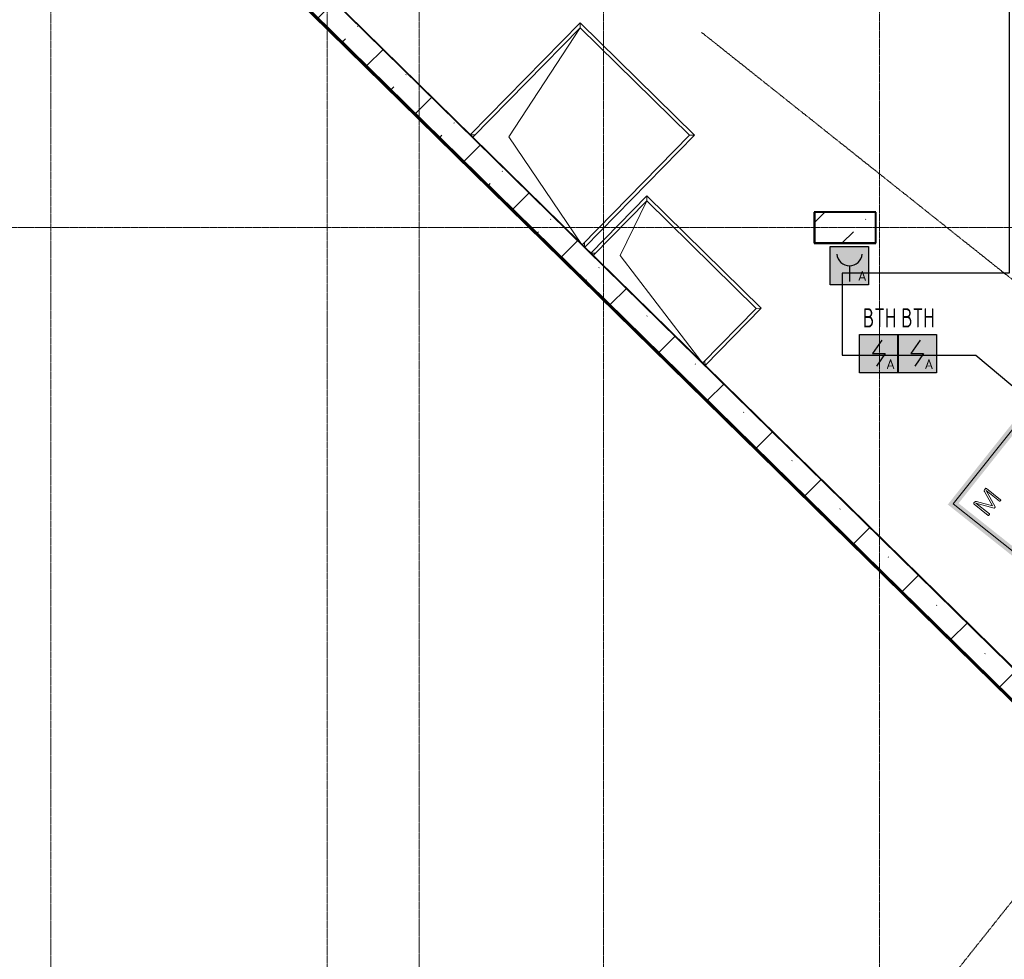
# Model space of a CAD drawing. Header units: millimetres. Extents: x -135639 to 224623, y -383017 to -59102.
# Tile 76 of 256: x 55790 to 68618, y -371250 to -359007. Entities that reach past the tile are written whole.
import ezdxf
from ezdxf.enums import TextEntityAlignment as Align

# ---------------------------------------------------------------- set-up
doc = ezdxf.new("R2010")
doc.units = ezdxf.units.MM
for name, pattern in [('ADSK_Линия сетки', [25, 20, -2.5, 0, -2.5]), ('CONTINOUS', [0]), ('Линия сетки', [25, 20, -2.5, 0, -2.5]), ('Невидимые', [5, 3, -2]), ('Штрих_3_3_', [6, 3, -3])]:
    doc.linetypes.add(name, pattern=pattern)
for name, color, linetype, lineweight in [('A-000-M_MASS', 7, 'Continuous', 18), ('A-200-M_WALL', 7, 'Continuous', 18), ('A-200-M_WALL_EXT', 7, 'Continuous', 18), ('A-200-M_WALL_INT', 7, 'Continuous', 18), ('A-200-M_WALL_PAT', 7, 'Continuous', 40), ('A-314-M_WINDOW', 7, 'Continuous', 18), ('C-953-M_PARKING', 7, 'Continuous', 18), ('C-953-MH_PARKING', 7, 'Невидимые', 18), ('S-280-M_COLUMN', 7, 'Continuous', 18), ('S-280-M_STRUCT_FRAME', 7, 'Continuous', 18), ('Z-030-M_GRID', 7, 'Continuous', 9), ('ПС', 7, 'Continuous', 40), ('СС-011-ПОЖ-СИГНАЛИЗАЦИЯ', 1, 'Continuous', 30)]:
    doc.layers.add(name, color=color, linetype=linetype, lineweight=lineweight)
doc.styles.add('1111', font='isocpeur.ttf')

# ---------------------------------------------------------------- blocks, each defined once
blk = doc.blocks.new('A_PAR_Parking - M-V20-B2_-11_400_')
at = {"layer": 'C-953-M_PARKING', "true_color": 0xf7f9fb}
blk.add_hatch(color=7, dxfattribs=at).paths.add_polyline_path([(1300, 2650), (1200, 2650), (1200, -2600), (-1200, -2600), (-1200, 2650), (-1300, 2650), (-1300, -2700), (1300, -2700), (1300, 2140)])
at = {"layer": 'A-000-M_MASS', "color": 253, "true_color": 0xaaaaaa}
for p, q in [((-853, 717), (-993, 639)), ((-906, 687), (-993, 639)), ((853, 717), (993, 639)), ((993, 639), (906, 687))]:
    blk.add_line(p, q, dxfattribs=at)
for centre, start, end in [((-1010, 678), 223.4184, 293.9305), ((1010, 678), 246.0695, 316.5816)]:
    blk.add_arc(centre, 42.2, start, end, dxfattribs=at)
for points, knots in [([(-908, 876), (-908, 976), (-911, 1161), (-920, 1362), (-926, 1508), (-930, 1645), (-930, 1769), (-922, 1880), (-911, 1957), (-894, 2031), (-871, 2100), (-841, 2165), (-809, 2216), (-779, 2254), (-754, 2281), (-727, 2307), (-698, 2332), (-667, 2355), (-636, 2376), (-604, 2395), (-574, 2412), (-545, 2426), (-519, 2438), (-500, 2445), (-485, 2450), (-474, 2453), (-463, 2456), (-452, 2458), (-440, 2461), (-428, 2463), (-414, 2466), (-402, 2468), (-391, 2470), (-383, 2471), (-376, 2473), (-370, 2474), (-363, 2475), (-356, 2476), (-349, 2477), (-343, 2478), (-337, 2479), (-330, 2480), (-324, 2481), (-317, 2481), (-309, 2482), (-301, 2483), (-293, 2484), (-285, 2485), (-276, 2486), (-263, 2487), (-249, 2488), (-235, 2489), (-223, 2490), (-211, 2491), (-199, 2492), (-186, 2493), (-168, 2494), (-148, 2495), (-127, 2496), (-106, 2497), (-77, 2498), (-40, 2500), (-13, 2501), (1, 2501)], [-1, -1, -1, -1, -0.913265, -0.826531, -0.783163, -0.739796, -0.653061, -0.612245, -0.571429, -0.530612, -0.489796, -0.44898, -0.408163, -0.387755, -0.367347, -0.346939, -0.326531, -0.306122, -0.285714, -0.265306, -0.244898, -0.22449, -0.204082, -0.183673, -0.173469, -0.163265, -0.153061, -0.142857, -0.132653, -0.122449, -0.112245, -0.102041, -0.096939, -0.091837, -0.086735, -0.084184, -0.081633, -0.076531, -0.07398, -0.071429, -0.068878, -0.066327, -0.063776, -0.061224, -0.058673, -0.056122, -0.053571, -0.05102, -0.048469, -0.045918, -0.040816, -0.038265, -0.035714, -0.033163, -0.030612, -0.028061, -0.02551, -0.020408, -0.017857, -0.015306, -0.010204, -0.005102, 0, 0, 0, 0]), ([(-480, 2441), (-586, 2392), (-719, 2283), (-847, 2128), (-828, 2057)], [0, 0, 0, 0, 0.53668, 1.024735, 1.024735, 1.024735, 1.024735]), ([(-459, 2446), (-508, 2398), (-601, 2147), (-696, 1684), (-744, 1354), (-774, 1106), (-734, 996), (-660, 552), (-618, 522), (-447, 565), (-234, 590), (-2, 602)], [0, 0, 0, 0, 0.884172, 2.058368, 3.212407, 3.977765, 4.871213, 5.547774, 6.288901, 6.772879, 7.454401, 7.454401, 7.454401, 7.454401]), ([(1, 2501), (22, 2500), (51, 2499), (88, 2498), (113, 2497), (137, 2496), (160, 2494), (181, 2493), (201, 2492), (219, 2491), (237, 2489), (253, 2488), (268, 2487), (282, 2485), (295, 2484), (307, 2483), (320, 2481), (330, 2480), (338, 2479), (345, 2478), (350, 2477), (356, 2476), (361, 2475), (366, 2474), (371, 2473), (377, 2472), (385, 2471), (393, 2469), (403, 2467), (416, 2465), (434, 2462), (454, 2458), (476, 2453), (498, 2446), (521, 2437), (555, 2422), (605, 2396), (669, 2355), (730, 2307), (773, 2263), (802, 2225), (823, 2195), (841, 2164), (857, 2132), (871, 2099), (887, 2053), (904, 1994), (915, 1931), (922, 1879), (926, 1839), (928, 1798), (930, 1756), (930, 1720), (931, 1690), (931, 1667), (930, 1645), (930, 1621), (929, 1598), (929, 1566), (927, 1526), (925, 1459), (919, 1336), (911, 1145), (908, 970), (908, 876)], [-1, -1, -1, -1, -0.992347, -0.98852, -0.984694, -0.980867, -0.977041, -0.973214, -0.969388, -0.965561, -0.961735, -0.957908, -0.954082, -0.950255, -0.946429, -0.942602, -0.938776, -0.933673, -0.931122, -0.928571, -0.92602, -0.923469, -0.920918, -0.918367, -0.915816, -0.913265, -0.908163, -0.903061, -0.897959, -0.887755, -0.877551, -0.857143, -0.836735, -0.816327, -0.795918, -0.77551, -0.734694, -0.693878, -0.653061, -0.612245, -0.591837, -0.571429, -0.55102, -0.530612, -0.510204, -0.489796, -0.44898, -0.408163, -0.387755, -0.367347, -0.346939, -0.326531, -0.306122, -0.295918, -0.285714, -0.27551, -0.265306, -0.255102, -0.244898, -0.22449, -0.204082, -0.163265, -0.081633, 0, 0, 0, 0]), ([(459, 2446), (508, 2398), (601, 2147), (696, 1684), (744, 1354), (774, 1106), (734, 996), (660, 552), (618, 522), (447, 565), (234, 590), (2, 602)], [0, 0, 0, 0, 0.884172, 2.058368, 3.212407, 3.977765, 4.871213, 5.547774, 6.288901, 6.772879, 7.454401, 7.454401, 7.454401, 7.454401]), ([(480, 2441), (586, 2392), (719, 2283), (847, 2128), (828, 2057)], [0, 0, 0, 0, 0.53668, 1.024735, 1.024735, 1.024735, 1.024735]), ([(-828, 2057), (-803, 2016), (-728, 2173), (-566, 2339), (-505, 2381)], [0, 0, 0, 0, 0.497572, 1.022643, 1.022643, 1.022643, 1.022643]), ([(828, 2057), (803, 2016), (728, 2173), (566, 2339), (505, 2381)], [0, 0, 0, 0, 0.497572, 1.022643, 1.022643, 1.022643, 1.022643]), ([(-908, 1106), (-792, 1130), (-753, 859), (-663, 332), (-655, -196), (-661, -684), (-663, -1068), (-764, -1443), (-817, -1157), (-842, -605), (-857, -17), (-857, 454), (-853, 717)], [0, 0, 0, 0, 1.013953, 2.476159, 4.172855, 5.704608, 7.082231, 8.244161, 9.589947, 11.154659, 12.917121, 14.362976, 14.362976, 14.362976, 14.362976]), ([(908, 1106), (792, 1130), (753, 859), (663, 332), (655, -196), (661, -684), (663, -1068), (764, -1443), (817, -1157), (842, -605), (857, -17), (857, 454), (853, 717)], [0, 0, 0, 0, 1.013953, 2.476159, 4.172855, 5.704608, 7.082231, 8.244161, 9.589947, 11.154659, 12.917121, 14.362976, 14.362976, 14.362976, 14.362976]), ([(-1041, 649), (-1044, 652), (-1049, 657), (-1053, 664), (-1055, 669), (-1057, 675), (-1058, 682), (-1058, 688), (-1058, 702), (-1052, 723), (-1036, 756), (-1011, 790), (-985, 818), (-962, 839), (-944, 853), (-926, 866), (-914, 873), (-908, 876)], [-1, -1, -1, -1, -0.941667, -0.9125, -0.883333, -0.854167, -0.825, -0.795833, -0.766667, -0.65, -0.533333, -0.4, -0.266667, -0.2, -0.133333, -0.066667, 0, 0, 0, 0]), ([(908, 876), (913, 873), (923, 867), (944, 853), (971, 832), (1000, 803), (1026, 771), (1043, 742), (1053, 719), (1057, 703), (1059, 690), (1058, 680), (1056, 673), (1054, 666), (1050, 658), (1045, 652), (1041, 649)], [-1, -1, -1, -1, -0.941667, -0.883333, -0.766667, -0.65, -0.533333, -0.4, -0.333333, -0.266667, -0.2, -0.166667, -0.133333, -0.1, -0.066667, 0, 0, 0, 0]), ([(0, -2004), (-45, -2004), (-132, -2001), (-252, -1991), (-362, -1974), (-462, -1950), (-551, -1921), (-630, -1886), (-686, -1853), (-726, -1824), (-753, -1802), (-774, -1782), (-789, -1766), (-799, -1753), (-809, -1740), (-819, -1727), (-828, -1714), (-836, -1701), (-844, -1688), (-851, -1674), (-858, -1661), (-864, -1647), (-870, -1634), (-876, -1620), (-881, -1606), (-885, -1592), (-890, -1578), (-894, -1565), (-897, -1551), (-901, -1537), (-904, -1524), (-907, -1510), (-909, -1497), (-912, -1483), (-914, -1470), (-916, -1457), (-918, -1444), (-919, -1432), (-921, -1419), (-923, -1403), (-925, -1383), (-928, -1361), (-930, -1339), (-932, -1318), (-934, -1290), (-936, -1257), (-938, -1218), (-939, -1179), (-940, -1139), (-940, -1097), (-939, -1039), (-938, -958), (-934, -846), (-931, -714), (-926, -559), (-923, -376), (-919, -163), (-915, 82), (-911, 315), (-908, 521), (-907, 631), (-906, 687)], [-1, -1, -1, -1, -0.97619, -0.952381, -0.928571, -0.904762, -0.880952, -0.857143, -0.833333, -0.821429, -0.809524, -0.797619, -0.791667, -0.785714, -0.779762, -0.77381, -0.767857, -0.761905, -0.755952, -0.75, -0.744048, -0.738095, -0.732143, -0.72619, -0.720238, -0.714286, -0.708333, -0.702381, -0.696429, -0.690476, -0.684524, -0.678571, -0.672619, -0.666667, -0.660714, -0.654762, -0.64881, -0.642857, -0.636905, -0.630952, -0.619048, -0.607143, -0.595238, -0.583333, -0.571429, -0.547619, -0.52381, -0.5, -0.47619, -0.452381, -0.428571, -0.380952, -0.333333, -0.285714, -0.238095, -0.190476, -0.142857, -0.095238, -0.047619, -0.02381, 0, 0, 0, 0]), ([(906, 687), (907, 631), (908, 521), (911, 367), (913, 222), (916, 41), (919, -163), (923, -376), (926, -559), (930, -688), (932, -780), (934, -844), (936, -902), (938, -956), (939, -1007), (940, -1053), (940, -1097), (940, -1139), (939, -1179), (938, -1218), (936, -1257), (934, -1290), (932, -1318), (930, -1339), (928, -1361), (925, -1383), (923, -1403), (921, -1419), (919, -1432), (918, -1444), (916, -1457), (914, -1470), (912, -1483), (909, -1497), (907, -1510), (904, -1524), (901, -1537), (897, -1551), (894, -1565), (890, -1578), (885, -1592), (881, -1606), (876, -1620), (870, -1634), (864, -1647), (858, -1661), (851, -1674), (844, -1688), (836, -1701), (828, -1714), (819, -1727), (809, -1740), (799, -1753), (789, -1766), (774, -1782), (753, -1802), (726, -1824), (686, -1853), (607, -1900), (495, -1942), (362, -1974), (252, -1991), (132, -2001), (45, -2004), (0, -2004)], [-1, -1, -1, -1, -0.97619, -0.952381, -0.928571, -0.904762, -0.857143, -0.809524, -0.761905, -0.714286, -0.690476, -0.666667, -0.642857, -0.619048, -0.595238, -0.571429, -0.547619, -0.52381, -0.5, -0.47619, -0.452381, -0.428571, -0.416667, -0.404762, -0.392857, -0.380952, -0.369048, -0.363095, -0.357143, -0.35119, -0.345238, -0.339286, -0.333333, -0.327381, -0.321429, -0.315476, -0.309524, -0.303571, -0.297619, -0.291667, -0.285714, -0.279762, -0.27381, -0.267857, -0.261905, -0.255952, -0.25, -0.244048, -0.238095, -0.232143, -0.22619, -0.220238, -0.214286, -0.208333, -0.202381, -0.190476, -0.178571, -0.166667, -0.142857, -0.095238, -0.071429, -0.047619, -0.02381, 0, 0, 0, 0]), ([(-643, -1535), (-732, -1765), (-468, -1855), (-203, -1891), (-2, -1902)], [0, 0, 0, 0, 0.867049, 1.684227, 1.684227, 1.684227, 1.684227]), ([(-643, -1535), (-570, -1622), (-349, -1664), (-124, -1672), (-2, -1676)], [0, 0, 0, 0, 0.616728, 1.242165, 1.242165, 1.242165, 1.242165]), ([(643, -1535), (732, -1765), (468, -1855), (203, -1891), (2, -1902)], [0, 0, 0, 0, 0.867049, 1.684227, 1.684227, 1.684227, 1.684227]), ([(643, -1535), (570, -1622), (349, -1664), (124, -1672), (2, -1676)], [0, 0, 0, 0, 0.616728, 1.242165, 1.242165, 1.242165, 1.242165])]:
    blk.add_open_spline(points, degree=3, knots=knots, dxfattribs=at)
for points, degree in [([(-376, 2470), (-425, 2412), (-257, 2425), (-2, 2432)], 3), ([(376, 2470), (425, 2412), (257, 2425), (2, 2432)], 3), ([(-2, 1330), (-478, 1299), (-762, 1135)], 2), ([(2, 1330), (478, 1299), (762, 1135)], 2), ([(-599, 190), (-592, 24), (-575, -588), (-560, -1389)], 3), ([(599, 190), (592, 24), (575, -588), (560, -1389)], 3)]:
    blk.add_open_spline(points, degree=degree, dxfattribs=at)
at = {"layer": 'C-953-M_PARKING', "color": 253, "true_color": 0xaaaaaa}
for p, q in [((-1250, -2650), (-1250, 2650)), ((1250, 2650), (1250, -2650)), ((823, -2198), (822, -2200)), ((822, -2200), (823, -2198)), ((822, -2200), (822, -2434)), ((825, -2196), (823, -2198)), ((823, -2198), (825, -2196)), ((828, -2195), (825, -2196)), ((825, -2196), (828, -2195)), ((834, -2195), (828, -2195)), ((840, -2195), (834, -2195)), ((844, -2196), (840, -2195)), ((840, -2195), (844, -2196)), ((846, -2198), (844, -2196)), ((844, -2196), (846, -2198)), ((846, -2200), (846, -2198)), ((846, -2198), (846, -2200)), ((938, -2199), (846, -2425)), ((846, -2425), (846, -2200)), ((869, -2430), (950, -2232)), ((939, -2197), (938, -2199)), ((938, -2199), (939, -2197)), ((941, -2196), (939, -2197)), ((939, -2197), (941, -2196)), ((944, -2195), (941, -2196)), ((941, -2196), (944, -2195)), ((949, -2195), (944, -2195)), ((944, -2195), (949, -2195)), ((953, -2195), (949, -2195)), ((949, -2195), (953, -2195)), ((950, -2232), (1037, -2429)), ((956, -2196), (953, -2195)), ((953, -2195), (956, -2196)), ((958, -2197), (956, -2196)), ((956, -2196), (958, -2197)), ((960, -2199), (958, -2197)), ((958, -2197), (960, -2199)), ((1059, -2425), (960, -2199)), ((1061, -2196), (1059, -2198)), ((1059, -2198), (1061, -2196)), ((1059, -2198), (1059, -2200)), ((1059, -2200), (1059, -2198)), ((1059, -2200), (1059, -2425)), ((1065, -2195), (1061, -2196)), ((1061, -2196), (1065, -2195)), ((1070, -2195), (1065, -2195)), ((1076, -2195), (1070, -2195)), ((1080, -2196), (1076, -2195)), ((1076, -2195), (1080, -2196)), ((1082, -2198), (1080, -2196)), ((1080, -2196), (1082, -2198)), ((1083, -2200), (1082, -2198)), ((1082, -2198), (1083, -2200)), ((1083, -2434), (1083, -2200)), ((822, -2434), (826, -2443)), ((861, -2442), (866, -2437)), ((866, -2437), (869, -2430)), ((1037, -2429), (1041, -2437)), ((1041, -2437), (1046, -2442)), ((1082, -2440), (1083, -2434)), ((826, -2443), (833, -2446)), ((833, -2446), (846, -2446)), ((846, -2446), (855, -2445)), ((855, -2445), (861, -2442)), ((1046, -2442), (1051, -2445)), ((1051, -2445), (1058, -2446)), ((1058, -2446), (1072, -2446)), ((1072, -2446), (1075, -2445)), ((1075, -2445), (1072, -2446)), ((1075, -2445), (1079, -2443)), ((1079, -2443), (1075, -2445)), ((1079, -2443), (1082, -2440)), ((1082, -2440), (1079, -2443)), ((1250, -2650), (-1250, -2650))]:
    blk.add_line(p, q, dxfattribs=at)
at = {"layer": 'C-953-MH_PARKING', "color": 253, "linetype": 'Штрих_3_3_', "true_color": 0xaaaaaa}
blk.add_line((-1200, 2650), (1200, 2650), dxfattribs=at)
blk = doc.blocks.new('105_Приямок_C крышкой - 2000x2000-V76-B2_-11_400_')
at = {"layer": 'A-314-M_WINDOW', "color": 253, "true_color": 0xaaaaaa}
for p, q in [((-1045, -1020.5), (-1045, 1022.5)), ((-1045, 1022.5), (1045, 1022.5)), ((1045, 1022.5), (1045, -1020.5))]:
    blk.add_line(p, q, dxfattribs=at)
at = {"layer": 'S-280-M_STRUCT_FRAME', "color": 253, "true_color": 0xaaaaaa}
for p, q in [((-1000, 977.5), (-1045, 1022.5)), ((1000, 977.5), (1045, 1022.5)), ((-1000, -977.5), (-1043, -1020.5)), ((1000, -977.5), (1043, -1020.5))]:
    blk.add_line(p, q, dxfattribs=at)
blk = doc.blocks.new('105_Приямок_C крышкой - 1000х2000-V77-B2_-11_400_')
at = {"layer": 'A-314-M_WINDOW', "color": 253, "true_color": 0xaaaaaa}
for p, q in [((-1045, -520.5), (-1045, 522.5)), ((-1045, 522.5), (1045, 522.5)), ((1045, 522.5), (1045, -520.5))]:
    blk.add_line(p, q, dxfattribs=at)
at = {"layer": 'S-280-M_STRUCT_FRAME', "color": 253, "true_color": 0xaaaaaa}
for p, q in [((-1000, 477.5), (-1045, 522.5)), ((1000, 477.5), (1045, 522.5)), ((-1000, -477.5), (-1043, -520.5)), ((1000, -477.5), (1043, -520.5))]:
    blk.add_line(p, q, dxfattribs=at)
blk = doc.blocks.new('135_SLK_GD_AR_rvt-1-B2_-11_400_')
at = {"layer": 'A-200-M_WALL_INT', "color": 253, "lineweight": 40, "true_color": 0xaaaaaa}
for p, q in [((66751, 4610), (87869, -16129)), ((87870, -16127), (66752, 4611)), ((75502, 202), (74698, 202)), ((74698, 202), (74698, 200)), ((74698, 200), (74698, -200)), ((75502, 200), (75502, 202)), ((75502, -202), (75502, 200)), ((74698, -200), (74698, -202)), ((74698, -202), (75500, -202)), ((75500, -202), (75502, -202))]:
    blk.add_line(p, q, dxfattribs=at)
at = {"layer": 'A-314-M_WINDOW', "color": 253, "lineweight": 18, "true_color": 0xaaaaaa}
for name, p, rotation in [('105_Приямок_C крышкой - 2000x2000-V76-B2_-11_400_', (71676, 1206), 315.5189603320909), ('105_Приямок_C крышкой - 1000х2000-V77-B2_-11_400_', (72895, -692), 315.5189603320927)]:
    blk.add_blockref(name, p, dxfattribs=dict(at, rotation=rotation))
at = {"layer": 'C-953-M_PARKING', "color": 253, "lineweight": 18, "true_color": 0xaaaaaa, "rotation": 231.4999999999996}
blk.add_blockref('A_PAR_Parking - M-V20-B2_-11_400_', (79360, -4271), dxfattribs=at)
blk = doc.blocks.new('ADSK_ОбобщеннаяМодель_ОтверстиеПрямоугольное_вПерекрытии - ADSK_ОтверстиеПрямоугольное_вПерекрытии-V239-B2_-11_400_')
at = {"layer": 'A-000-M_MASS', "color": 253, "lineweight": 30, "true_color": 0xaaaaaa}
for p, q in [((-498, 1000), (500, 1000)), ((500, 1000), (500, -1000)), ((500, -1000), (-498, -1000))]:
    blk.add_line(p, q, dxfattribs=at)
at = {"layer": 'A-000-M_MASS', "color": 253, "true_color": 0xaaaaaa}
for p, q in [((-250, 750), (500, 1000)), ((-498, -986), (-250, 750))]:
    blk.add_line(p, q, dxfattribs=at)
blk = doc.blocks.new('ADSK_ОбобщеннаяМодель_ОтверстиеПрямоугольное_вПерекрытии - ADSK_ОтверстиеПрямоугольное_вПерекрытии-717927-B2_-11_400_')
at = {"layer": 'A-000-M_MASS', "color": 253, "lineweight": 30, "true_color": 0xaaaaaa}
for p, q in [((-998, 1000), (1000, 1000)), ((1000, 1000), (1000, -1000)), ((1000, -1000), (-998, -1000))]:
    blk.add_line(p, q, dxfattribs=at)
at = {"layer": 'A-000-M_MASS', "color": 253, "true_color": 0xaaaaaa}
for p, q in [((-667, 667), (1000, 1000)), ((-998, -990), (-667, 667))]:
    blk.add_line(p, q, dxfattribs=at)
blk = doc.blocks.new('Бетон-Прямоугольная-Колонна - CLM_Подземные этажи_В40-400х800-V259-B2_-11_400_')
at = {"layer": 'S-280-M_COLUMN', "lineweight": 9, "true_color": 0xaaaaaa}
h = blk.add_hatch(dxfattribs=at)
h.set_pattern_fill('FP_135', color=253, style=0, pattern_type=2)
h.set_pattern_definition([(315, (0, 75100), (628.618, 628.618), []), (315, (0, 74471.4), (628.618, 628.618), [1111.25, -222.25, 6.706, -215.544])])
h.paths.add_polyline_path([(-200, 400), (-200, -400), (200, -400), (200, 400)])
at = {"layer": 'S-280-M_COLUMN', "color": 253, "lineweight": 40, "true_color": 0xaaaaaa}
for p, q in [((200, 400), (-200, 400)), ((-200, 400), (-200, -400)), ((200, -400), (200, 400)), ((-200, -400), (200, -400))]:
    blk.add_line(p, q, dxfattribs=at)
blk = doc.blocks.new('135_SLK_GD_KR_rvt-1-B2_-11_400_')
at = {"layer": 'A-200-M_WALL_PAT', "lineweight": 9, "true_color": 0xaaaaaa}
h = blk.add_hatch(dxfattribs=at)
h.set_pattern_fill('FP_5', color=253, style=0, pattern_type=2)
h.set_pattern_definition([(45, (0, 0), (-628.618, 628.618), []), (45, (628.6, 0), (-628.618, 628.618), [1111.25, -222.25, 6.706, -215.544])])
h.paths.add_polyline_path([(87682, -16366), (87870, -16130), (62215, 9064), (62160, 9064), (62160, 9104), (62175, 9104), (57750, 13449), (57750, 13029), (87034, -15730)])
at = {"layer": 'A-200-M_WALL', "color": 253, "lineweight": 40, "true_color": 0xaaaaaa}
for p, q in [((57742, 13023), (87891, -16586)), ((57745, 13025), (87894, -16583)), ((57747, 13028), (87896, -16580))]:
    blk.add_line(p, q, dxfattribs=at)
at = {"layer": 'A-200-M_WALL_EXT', "color": 253, "lineweight": 40, "true_color": 0xaaaaaa}
for p, q in [((57735, 13015), (87885, -16594)), ((87897, -16578), (57749, 13030)), ((57750, 13029), (87682, -16366)), ((87870, -16130), (66751, 4610))]:
    blk.add_line(p, q, dxfattribs=at)
at = {"layer": 'A-000-M_MASS', "color": 253, "lineweight": 18, "true_color": 0xaaaaaa, "rotation": 45.5189603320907}
for name, p in [('ADSK_ОбобщеннаяМодель_ОтверстиеПрямоугольное_вПерекрытии - ADSK_ОтверстиеПрямоугольное_вПерекрытии-717927-B2_-11_400_', (71660, 1190)), ('ADSK_ОбобщеннаяМодель_ОтверстиеПрямоугольное_вПерекрытии - ADSK_ОтверстиеПрямоугольное_вПерекрытии-V239-B2_-11_400_', (72879, -708))]:
    blk.add_blockref(name, p, dxfattribs=at)
at = {"layer": 'S-280-M_COLUMN', "color": 253, "lineweight": 18, "true_color": 0xaaaaaa, "rotation": 90.00000000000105}
blk.add_blockref('Бетон-Прямоугольная-Колонна - CLM_Подземные этажи_В40-400х800-V259-B2_-11_400_', (75100, 0), dxfattribs=at)
blk = doc.blocks.new('-2 этаж')
at = {"layer": 'Z-030-M_GRID', "color": 253, "linetype": 'Линия сетки', "true_color": 0xaaaaaa}
for p, q in [((323842.3, -369624.4), (323842.3, -260673.4)), ((327442.3, -369624.2), (327442.3, -260673.2)), ((328642.3, -367088.3), (328642.3, -260672.8)), ((331042.3, -369624), (331042.3, -260673)), ((334642.3, -369623.8), (334642.3, -260672.8)), ((415042.2, -349927.3), (255412.5, -349927.3))]:
    blk.add_line(p, q, dxfattribs=at)
at = {"layer": 'Z-030-M_GRID', "color": 254, "linetype": 'ADSK_Линия сетки', "true_color": 0xd4d4d4}
for p, q in [((354710.8, -335642.3), (334818, -360651)), ((332322.7, -347383.5), (353056.8, -363876.2))]:
    blk.add_line(p, q, dxfattribs=at)
at = {"lineweight": 5}
for name in ['135_SLK_GD_KR_rvt-1-B2_-11_400_', '135_SLK_GD_AR_rvt-1-B2_-11_400_']:
    blk.add_blockref(name, (259092.3, -349927.3), dxfattribs=at)
blk = doc.blocks.new('*U4706')
at = {"lineweight": 35, "true_color": 0xffffff}
h = blk.add_hatch(color=7, dxfattribs=at)
h.dxf.hatch_style = 1
h.paths.add_polyline_path([(0, 500), (0, 0), (500, 0), (500, 500)])
at = {"color": 1, "linetype": 'ByBlock', "lineweight": -2}
for p, q in [((289, 426), (167, 250)), ((167, 250), (333, 250)), ((333, 250), (219, 86))]:
    blk.add_line(p, q, dxfattribs=at)
at = {"color": 1, "linetype": 'ByBlock', "lineweight": -2, "ltscale": 0.1}
blk.add_lwpolyline([(0, 500), (500, 500), (500, 0), (0, 0)], close=True, dxfattribs=at)
at = {"color": 1, "linetype": 'ByBlock', "lineweight": -2, "ltscale": 1000, "style": '1111'}
blk.add_text('A', height=128, dxfattribs=at).set_placement((403, 49), align=Align.CENTER)
at = {"color": 0, "linetype": 'ByBlock', "lineweight": -2, "style": '1111'}
blk.add_attdef('INDEX', (-63, -235), '', height=125, dxfattribs=at)
at = {"color": 0, "linetype": 'ByBlock', "lineweight": -2, "style": '1111', "flags": 1}
for tag, p in [('NAME_DEVICE', (-64, -421)), ('NUM_POM', (-82, -847))]:
    blk.add_attdef(tag, p, '', height=125, dxfattribs=at)
at = {"color": 0, "linetype": 'ByBlock', "lineweight": -2, "style": '1111', "width": 0.7}
blk.add_attdef('NUM_DEVICE', (-64, -630), '', height=125, dxfattribs=at)
blk = doc.blocks.new('*U4717')
at = {"linetype": 'Continuous', "lineweight": -2, "true_color": 0xffffff}
h = blk.add_hatch(color=7, dxfattribs=at)
h.dxf.hatch_style = 1
h.paths.add_polyline_path([(500, 500), (0, 500), (0, 0), (500, 0)])
at = {"color": 1, "linetype": 'Continuous', "lineweight": -2}
blk.add_line((250, 250), (250, 43), dxfattribs=at)
blk.add_lwpolyline([(0, 500), (500, 500), (500, 0), (0, 0)], close=True, dxfattribs=at)
blk.add_arc((250, 417), 167, 186.4495, 353.5853, dxfattribs=at)
at = {"color": 1, "linetype": 'ByBlock', "lineweight": -2, "ltscale": 1000, "style": '1111'}
blk.add_text('A', height=128, dxfattribs=at).set_placement((416, 53), align=Align.CENTER)
at = {"color": 0, "linetype": 'Continuous', "lineweight": -2, "style": '1111'}
for tag, p in [('INDEX', (-63, -235)), ('NUM_DEVICE', (-64, -630))]:
    blk.add_attdef(tag, p, '', height=125, dxfattribs=at)
at = {"color": 0, "linetype": 'Continuous', "lineweight": -2, "style": '1111', "flags": 1}
for tag, p in [('NAME_DEVICE', (-64, -421)), ('NUM_POM', (-82, -847))]:
    blk.add_attdef(tag, p, '', height=125, dxfattribs=at)

msp = doc.modelspace()

# ---------------------------------------------------------------- linework, layer by layer
at = {"layer": 'СС-011-ПОЖ-СИГНАЛИЗАЦИЯ', "lineweight": 30}
msp.add_lwpolyline([(68115, -347450), (68115, -351259), (69764, -351259), (69764, -357161), (68683, -357161), (68683, -362308), (66505, -362308), (66505, -363377), (68246, -363377), (73745, -367988), (73745, -370178), (83326, -370178), (83326, -368022), (79497, -368022), (74629, -363958), (74629, -363103), (73494, -363103), (73494, -355511), (74878, -355511), (74878, -347596)], dxfattribs=at)

# ---------------------------------------------------------------- block references
at = {"color": 0}
msp.add_blockref('-2 этаж', (-267648, -11789), dxfattribs=at)
at = {"color": 7, "linetype": 'CONTINOUS', "lineweight": 30, "ltscale": 100}
msp.add_blockref('*U4717', (66351, -362462), dxfattribs=at)
at = {"layer": 'ПС', "color": 7, "linetype": 'CONTINOUS', "lineweight": 30, "ltscale": 100}
ref = msp.add_blockref('*U4706', (66733, -363607), dxfattribs=dict(at, xscale=1.000736, yscale=1.000736, zscale=1.000736))
ref.add_attrib('NUM_DEVICE', 'BTH', dxfattribs={"layer": '0', "color": 0, "linetype": 'ByBlock', "lineweight": -2, "ltscale": 100, "height": 250.2, "style": '1111', "width": 0.7}).set_placement((66994, -363017), align=Align.CENTER)
ref = msp.add_blockref('*U4706', (67233, -363607), dxfattribs=dict(at, xscale=1.000736, yscale=1.000736, zscale=1.000736))
ref.add_attrib('NUM_DEVICE', 'BTH', dxfattribs={"layer": '0', "color": 0, "linetype": 'ByBlock', "lineweight": -2, "ltscale": 100, "height": 250.2, "style": '1111', "width": 0.7}).set_placement((67494, -363017), align=Align.CENTER)

doc.saveas('drawing.dxf')
